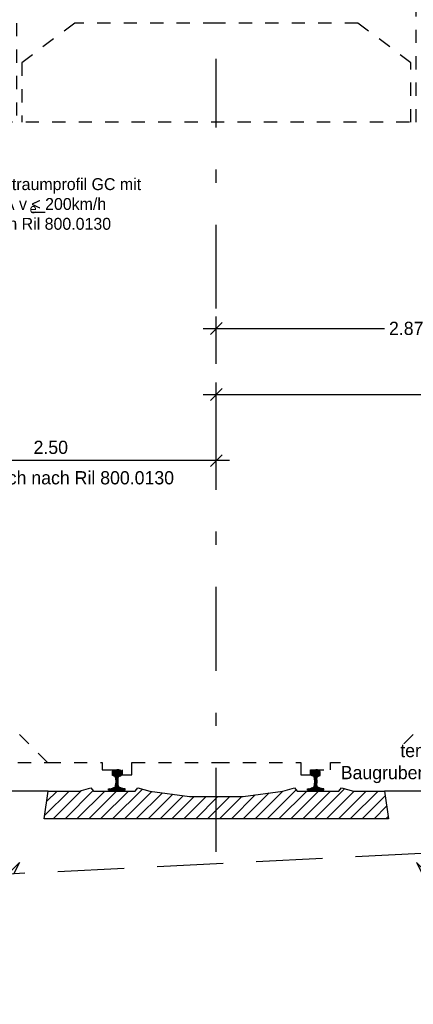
# Model space of a CAD drawing. Header units: metres. Extents: x -8 to 484, y -254 to 116.
# Tile 160 of 172: x 417.61 to 420.58, y 55.14 to 62.59. Entities that reach past the tile are written whole.
import ezdxf

# ---------------------------------------------------------------- set-up
doc = ezdxf.new("R2010")
doc.units = ezdxf.units.M
doc.linetypes.add('STRICHLINIE', pattern=[0.75, 0.5, -0.25])
doc.linetypes.add('STRICHPUNKT', pattern=[25.4, 12.7, -6.35, 0, -6.35])
for name, color, linetype in [('GTU_A_Druckbereich', 7, 'STRICHPUNKT'), ('GTU_A_Gleisachse', 7, 'STRICHPUNKT'), ('GTU_A_Lichtraumprofil', 252, 'Continuous'), ('GTU_B', 253, 'Continuous'), ('GTU_B_Bemaßung', 253, 'Continuous'), ('GTU_P_Baugrube_Beschriftung', 11, 'Continuous'), ('GTU_P_Bemaßung', 1, 'Continuous')]:
    doc.layers.add(name, color=color, linetype=linetype)
doc.styles.add('PROVI', font='PROVI.SHX')
doc.dimstyles.new('1zu50', dxfattribs={"dimscale": 0.5, "dimtxt": 0.2, "dimasz": 0.18, "dimexe": 0.18, "dimexo": 0.02, "dimgap": 0.09, "dimtad": 0, "dimtih": 1, "dimtoh": 1, "dimzin": 4, "dimdsep": 46, "dimtxsty": 'PROVI', "dimblk1": 'OBLIQUE', "dimblk2": 'OBLIQUE', "dimsah": 1, "dimcen": 0.3, "dimdle": 0.2, "dimclrd": 256, "dimclre": 256, "dimclrt": 256, "dimadec": 0, "dimazin": 0, "dimtfac": 1, "dimtdec": 4, "dimtofl": 0, "dimtmove": 2, "dimatfit": 3, "dimldrblk": 'NONE', "dimfxl": 0.4, "dimfxlon": 1, "dimtfill": 1, "dimtfillclr": 256, "dimtolj": 1, "dimtzin": 0, "dimlwd": -1, "dimlwe": -1, "dimarcsym": 0})

# ---------------------------------------------------------------- blocks, each defined once
blk = doc.blocks.new('Lira_250m GC mit_Ola')
at = {"layer": 'GTU_A_Lichtraumprofil', "linetype": 'ByBlock', "lineweight": -3, "ltscale": 5}
blk.add_line((-1.1245, 4.2809), (-1.3245, 4.2809), dxfattribs=at)
at = {"layer": 'GTU_A_Lichtraumprofil', "linetype": 'STRICHLINIE', "ltscale": 0.2}
for points in [[(2.26, 4.9), (2.26, 5.85), (1.86, 6.15), (0.75, 6.15), (-0.36, 6.15), (-0.76, 5.85), (-0.76, 4.9)], [(2.22, 4.9), (2.22, 5.35), (1.82, 5.65), (0.75, 5.65), (-0.32, 5.65), (-0.72, 5.35), (-0.72, 4.9)], [(0.75, 0.055), (1.3875, 0.055), (1.3875, -0.038), (1.4625, -0.038), (1.4625, 0), (1.6125, 0), (1.6125, 0.055), (2.025, 0.055), (3.25, 0.055), (3.25, 0.38), (3.25, 3.05), (2.61, 4.9), (-1.11, 4.9), (-1.75, 3.05), (-1.75, 0.38), (-1.75, 0.055), (-0.525, 0.055), (-0.1125, 0.055), (-0.1125, 0), (0.0375, 0), (0.0375, -0.038), (0.1125, -0.038), (0.1125, 0.055), (0.75, 0.055)], [(-1.75, 0.38), (-1.45, 0.38), (-1.45, 3.9172)], [(3.25, 0.38), (2.95, 0.38), (2.95, 3.9172)], [(-0.525, 0.055), (-0.85, 0.38), (-0.95, 0.38), (-0.95, 0.76), (-1.75, 0.76)], [(2.025, 0.055), (2.35, 0.38), (2.45, 0.38), (2.45, 0.76), (3.25, 0.76)]]:
    blk.add_lwpolyline(points, dxfattribs=at)
at = {"layer": 'GTU_A_Lichtraumprofil', "insert": (-1.0154, 4.2809), "char_height": 0.09, "width": 1.375291, "attachment_point": 4, "style": 'PROVI', "bg_fill": 3, "box_fill_scale": 1, "bg_fill_color": 256, "bg_fill_true_color": 13158600, "bg_fill_transparency": 0}
blk.add_mtext('Lichtraumprofil GC mit OLA v {\\L<} 200km/h\\Pnach Ril 800.0130', dxfattribs=at)
at = {"layer": 'GTU_A_Lichtraumprofil', "insert": (-0.66, 4.2462), "char_height": 0.07, "width": 0.018265, "attachment_point": 4, "style": 'PROVI'}
blk.add_mtext('e', dxfattribs=at)
blk = doc.blocks.new('S54')
at = {"color": 0}
for p, q in [((-0.0335, 0.1187), (0.0018, 0.154)), ((-0.0335, 0.1275), (-0.0071, 0.1539)), ((-0.0335, 0.1363), (-0.0164, 0.1534)), ((-0.0322, 0.1112), (0.0105, 0.1539)), ((-0.0315, 0.147), (-0.0296, 0.1491)), ((-0.0296, 0.1491), (-0.0275, 0.1505)), ((-0.0275, 0.1505), (-0.0253, 0.1518)), ((-0.0259, 0.1086), (0.0187, 0.1531)), ((-0.0253, 0.1518), (-0.0243, 0.1521)), ((-0.0243, 0.1521), (-0.0209, 0.1529)), ((-0.0209, 0.1529), (-0.0171, 0.1533)), ((-0.0194, 0.1063), (0.0258, 0.1515)), ((-0.0171, 0.1533), (-0.014, 0.1536)), ((-0.014, 0.1536), (-0.0099, 0.1539)), ((-0.0099, 0.1539), (-0.0058, 0.154)), ((-0.0058, 0.154), (-0.0026, 0.154)), ((-0.0026, 0.154), (0, 0.154)), ((0.0026, 0.154), (0, 0.154)), ((0.0058, 0.154), (0.0026, 0.154)), ((0.0099, 0.1539), (0.0058, 0.154)), ((0.014, 0.1536), (0.0099, 0.1539)), ((0.0171, 0.1533), (0.014, 0.1536)), ((0.0209, 0.1529), (0.0171, 0.1533)), ((0.0243, 0.1521), (0.0209, 0.1529)), ((0.0253, 0.1518), (0.0243, 0.1521)), ((0.0275, 0.1505), (0.0253, 0.1518)), ((0.0296, 0.1491), (0.0275, 0.1505)), ((0.0315, 0.147), (0.0296, 0.1491)), ((-0.0335, 0.14), (-0.0324, 0.1449)), ((-0.0335, 0.116), (-0.0335, 0.14)), ((-0.0332, 0.1123), (-0.0335, 0.116)), ((-0.0326, 0.1114), (-0.0332, 0.1123)), ((-0.0311, 0.1105), (-0.0326, 0.1114)), ((-0.0324, 0.1449), (-0.0315, 0.147)), ((-0.0153, 0.1048), (-0.0311, 0.1105)), ((-0.0141, 0.1041), (-0.0153, 0.1048)), ((-0.0128, 0.1029), (-0.0141, 0.1041)), ((-0.0134, 0.1034), (0.0309, 0.1477)), ((-0.0119, 0.1016), (-0.0128, 0.1029)), ((-0.0112, 0.1), (-0.0119, 0.1016)), ((-0.0105, 0.0968), (-0.0112, 0.1)), ((-0.0106, 0.0974), (0.0332, 0.1412)), ((-0.0101, 0.0951), (-0.0105, 0.0968)), ((-0.0092, 0.091), (-0.0101, 0.0951)), ((-0.0085, 0.0854), (-0.0092, 0.091)), ((-0.0091, 0.09), (0.0335, 0.1326)), ((-0.008, 0.0786), (-0.0085, 0.0854)), ((-0.0083, 0.082), (0.0335, 0.1238)), ((-0.008, 0.0735), (0.0092, 0.0906)), ((-0.008, 0.0646), (0.0082, 0.0808)), ((-0.008, 0.0786), (-0.008, 0.0528)), ((0.008, 0.0786), (0.0085, 0.0854)), ((0.008, 0.0786), (0.008, 0.0528)), ((0.0085, 0.0854), (0.0092, 0.091)), ((0.0092, 0.091), (0.0101, 0.0951)), ((0.0101, 0.0951), (0.0105, 0.0968)), ((0.0105, 0.0968), (0.0112, 0.1)), ((0.0112, 0.1), (0.0119, 0.1016)), ((0.0119, 0.1016), (0.0128, 0.1029)), ((0.0128, 0.1029), (0.0141, 0.1041)), ((0.0141, 0.1041), (0.0153, 0.1048)), ((0.0153, 0.1048), (0.0311, 0.1105)), ((0.0279, 0.1093), (0.0335, 0.115)), ((0.0311, 0.1105), (0.0326, 0.1114)), ((0.0324, 0.1449), (0.0315, 0.147)), ((0.0335, 0.14), (0.0324, 0.1449)), ((0.0326, 0.1114), (0.0332, 0.1123)), ((0.0332, 0.1123), (0.0335, 0.116)), ((0.0335, 0.116), (0.0335, 0.14)), ((-0.0625, 0.0013), (-0.0511, 0.0127)), ((-0.0625, 0.0099), (-0.0617, 0.0108)), ((-0.0625, 0), (-0.0625, 0.0099)), ((-0.0625, 0), (0.0625, 0)), ((-0.0617, 0.0108), (-0.0608, 0.0117)), ((-0.0608, 0.0117), (-0.0595, 0.012)), ((-0.0595, 0.012), (-0.0447, 0.0132)), ((-0.0549, 0), (-0.0403, 0.0146)), ((-0.0461, 0), (-0.0263, 0.0198)), ((-0.0447, 0.0132), (-0.0417, 0.0141)), ((-0.0417, 0.0141), (-0.0157, 0.0237)), ((-0.0372, 0.0001), (0.0088, 0.046)), ((-0.0283, 0.0001), (0.0095, 0.038)), ((-0.0195, 0.0001), (0.0111, 0.0307)), ((-0.0157, 0.0237), (-0.0137, 0.0249)), ((-0.0137, 0.0249), (-0.0124, 0.026)), ((-0.0124, 0.026), (-0.0119, 0.0274)), ((-0.0119, 0.0274), (-0.0109, 0.0313)), ((-0.0109, 0.0313), (-0.0096, 0.0378)), ((-0.0106, 0.0001), (0.014, 0.0247)), ((-0.0099, 0.0362), (0.008, 0.0541)), ((-0.0096, 0.0378), (-0.0088, 0.0461)), ((-0.0088, 0.0462), (0.008, 0.0629)), ((-0.0088, 0.0461), (-0.008, 0.0528)), ((-0.008, 0.0558), (0.008, 0.0718)), ((-0.0018, 0.0001), (0.0201, 0.022)), ((0.0071, 0.0001), (0.0266, 0.0197)), ((0.0088, 0.0461), (0.008, 0.0528)), ((0.0096, 0.0378), (0.0088, 0.0461)), ((0.0109, 0.0313), (0.0096, 0.0378)), ((0.0119, 0.0274), (0.0109, 0.0313)), ((0.0124, 0.026), (0.0119, 0.0274)), ((0.0137, 0.0249), (0.0124, 0.026)), ((0.0157, 0.0237), (0.0137, 0.0249)), ((0.0417, 0.0141), (0.0157, 0.0237)), ((0.0159, 0.0001), (0.0331, 0.0173)), ((0.0247, 0.0001), (0.0395, 0.0149)), ((0.0335, 0.0001), (0.0462, 0.0127)), ((0.0447, 0.0132), (0.0417, 0.0141)), ((0.0424, 0.0001), (0.0543, 0.012)), ((0.0595, 0.012), (0.0447, 0.0132)), ((0.0608, 0.0117), (0.0595, 0.012)), ((0.06, 0), (0.0625, 0.0025)), ((0.0617, 0.0108), (0.0608, 0.0117)), ((0.0625, 0.0099), (0.0617, 0.0108)), ((0.0618, 0.0107), (0.0618, 0.0107)), ((0.0625, 0), (0.0625, 0.0099))]:
    blk.add_line(p, q, dxfattribs=at)
blk = doc.blocks.new('Druckbereich')
at = {"layer": 'GTU_A_Druckbereich', "linetype": 'STRICHLINIE', "ltscale": 0.2}
for p, q in [((-0.7377, -0.7), (-1.5862, -1.5485)), ((-0.7377, -0.7), (-1.2743, -1.7733)), ((2.2623, -0.7), (3.1108, -1.5485)), ((2.2623, -0.7), (2.799, -1.7733))]:
    blk.add_line(p, q, dxfattribs=at)
blk = doc.blocks.new('_OBLIQUE')
at = {"color": 0, "linetype": 'ByBlock'}
blk.add_line((-0.5, -0.5), (0.5, 0.5), dxfattribs=at)
blk = doc.blocks.new('*D247')
at = {"layer": 'Defpoints', "color": 0, "linetype": 'Continuous'}
for p in [(416.5928, 59.258), (416.5928, 56.9731), (419.0928, 56.9731)]:
    blk.add_point(p, dxfattribs=at)
at = {"layer": 'GTU_B_Bemaßung'}
for p, q in [((416.5928, 59.058), (416.5928, 59.348)), ((419.0928, 59.058), (419.0928, 59.348)), ((419.1928, 59.258), (416.4928, 59.258))]:
    blk.add_line(p, q, dxfattribs=at)
at = {"layer": 'GTU_B_Bemaßung', "linetype": 'Continuous', "xscale": 0.09, "yscale": 0.09, "zscale": 0.09, "rotation": 180}
blk.add_blockref('_OBLIQUE', (416.5928, 59.258), dxfattribs=at)
at = {"layer": 'GTU_B_Bemaßung', "linetype": 'Continuous', "xscale": 0.09, "yscale": 0.09, "zscale": 0.09}
blk.add_blockref('_OBLIQUE', (419.0928, 59.258), dxfattribs=at)
at = {"layer": 'GTU_B_Bemaßung', "linetype": 'Continuous', "insert": (417.8419, 59.358), "char_height": 0.1, "attachment_point": 5, "style": 'PROVI', "bg_fill": 3, "box_fill_scale": 1.1, "bg_fill_color": 256, "bg_fill_true_color": 13158600, "bg_fill_transparency": 0}
blk.add_mtext('\\A1;2.50', dxfattribs=at)
blk = doc.blocks.new('_None')
blk = doc.blocks.new('*D248')
at = {"layer": 'Defpoints', "color": 0, "linetype": 'Continuous'}
for p in [(424.4928, 59.758), (419.0927, 56.716), (424.4928, 56.716)]:
    blk.add_point(p, dxfattribs=at)
at = {"layer": 'GTU_B_Bemaßung', "linetype": 'Continuous'}
for p, q in [((419.0927, 59.558), (419.0927, 59.848)), ((424.4928, 59.558), (424.4928, 59.848)), ((418.9927, 59.758), (421.6246, 59.758)), ((424.5928, 59.758), (421.9609, 59.758))]:
    blk.add_line(p, q, dxfattribs=at)
at = {"layer": 'GTU_B_Bemaßung', "linetype": 'Continuous', "xscale": 0.09, "yscale": 0.09, "zscale": 0.09, "rotation": 180}
blk.add_blockref('_OBLIQUE', (419.0927, 59.758), dxfattribs=at)
at = {"layer": 'GTU_B_Bemaßung', "linetype": 'Continuous', "xscale": 0.09, "yscale": 0.09, "zscale": 0.09}
blk.add_blockref('_OBLIQUE', (424.4928, 59.758), dxfattribs=at)
at = {"layer": 'GTU_B_Bemaßung', "linetype": 'Continuous', "insert": (421.7927, 59.758), "char_height": 0.1, "attachment_point": 5, "style": 'PROVI', "bg_fill": 3, "box_fill_scale": 1.1, "bg_fill_color": 256, "bg_fill_true_color": 13158600, "bg_fill_transparency": 0}
blk.add_mtext('\\A1;5.40', dxfattribs=at)
blk = doc.blocks.new('*D339')
at = {"layer": 'Defpoints', "color": 0, "linetype": 'Continuous'}
for p in [(421.9628, 60.258), (419.0927, 56.716), (421.9628, 56.758)]:
    blk.add_point(p, dxfattribs=at)
at = {"layer": 'GTU_P_Bemaßung', "linetype": 'Continuous'}
for p, q in [((419.0927, 60.058), (419.0927, 60.348)), ((421.9628, 60.058), (421.9628, 60.348)), ((418.9927, 60.258), (420.3637, 60.258)), ((422.0628, 60.258), (420.6917, 60.258))]:
    blk.add_line(p, q, dxfattribs=at)
at = {"layer": 'GTU_P_Bemaßung', "linetype": 'Continuous', "xscale": 0.09, "yscale": 0.09, "zscale": 0.09, "rotation": 180}
blk.add_blockref('_OBLIQUE', (419.0927, 60.258), dxfattribs=at)
at = {"layer": 'GTU_P_Bemaßung', "linetype": 'Continuous', "xscale": 0.09, "yscale": 0.09, "zscale": 0.09}
blk.add_blockref('_OBLIQUE', (421.9628, 60.258), dxfattribs=at)
at = {"layer": 'GTU_P_Bemaßung', "linetype": 'Continuous', "insert": (420.5277, 60.258), "char_height": 0.1, "attachment_point": 5, "style": 'PROVI', "bg_fill": 3, "box_fill_scale": 1.1, "bg_fill_color": 256, "bg_fill_true_color": 13158600, "bg_fill_transparency": 0}
blk.add_mtext('\\A1;2.87', dxfattribs=at)

msp = doc.modelspace()

# ---------------------------------------------------------------- hatches: boundary and pattern name
at = {"layer": 'GTU_B'}
h = msp.add_hatch(dxfattribs=at)
h.set_pattern_fill('ANSI31', color=256, scale=0.02, style=0)
h.set_pattern_definition([(45, (411.592816, 51.71806), (-0.0449013, 0.0449013), [])])
h.paths.add_polyline_path([(417.7927, 56.548), (417.8217, 56.758), (418.0567, 56.758), (418.1457, 56.783), (418.1457, 56.783), (418.1657, 56.758), (418.4807, 56.758), (418.5007, 56.783), (418.5007, 56.783), (418.5897, 56.758), (418.5897, 56.758), (418.8897, 56.716), (419.2957, 56.716), (419.5957, 56.758), (419.5957, 56.758), (419.6847, 56.783), (419.6847, 56.783), (419.7047, 56.758), (420.0197, 56.758), (420.0397, 56.783), (420.0397, 56.783), (420.1287, 56.758), (420.3637, 56.758), (420.3927, 56.548)])

# ---------------------------------------------------------------- linework, layer by layer
at = {"layer": 'GTU_B', "elevation": 23875.401, "flags": 128}
msp.add_lwpolyline([(417.7927, 56.548), (417.8217, 56.758), (418.0567, 56.758), (418.1457, 56.783), (418.1657, 56.758), (418.4807, 56.758), (418.5007, 56.783), (418.5897, 56.758), (418.8897, 56.716), (419.2957, 56.716), (419.5957, 56.758), (419.6847, 56.783), (419.7047, 56.758), (420.0197, 56.758), (420.0397, 56.783), (420.1287, 56.758), (420.3637, 56.758), (420.3927, 56.548), (417.7927, 56.548)], dxfattribs=at)
at = {"layer": 'GTU_B', "linetype": 'STRICHLINIE', "elevation": 23875.401}
msp.add_lwpolyline([(417.8217, 56.758), (417.4217, 56.758), (417.4217, 56.758), (416.3983, 56.0757), (416.3983, 56.0757), (421.4111, 56.3264), (420.7637, 56.758), (420.3637, 56.758)], dxfattribs=at)

# ---------------------------------------------------------------- block references
at = {"layer": 'GTU_A_Druckbereich'}
msp.add_blockref('Druckbereich', (418.3427, 56.918, 23875.401), dxfattribs=at)
at = {"layer": 'GTU_A_Lichtraumprofil'}
msp.add_blockref('Lira_250m GC mit_Ola', (418.3428, 56.9181, 23875.401), dxfattribs=at)

# ---------------------------------------------------------------- next in the draw order: linework, layer by layer
at = {"layer": 'GTU_A_Gleisachse', "color": 7, "ltscale": 0.05}
msp.add_line((419.0927, 56.298, 23875.401), (419.0927, 62.298, 23875.401), dxfattribs=at)

# ---------------------------------------------------------------- next in the draw order: block references
at = {"layer": 'GTU_B', "rotation": 359.9999999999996}
for p in [(418.3417, 56.764, 23875.401), (419.8437, 56.764, 23875.401)]:
    msp.add_blockref('S54', p, dxfattribs=at)

# ---------------------------------------------------------------- next in the draw order: texts
at = {"layer": 'GTU_B_Bemaßung', "insert": (416.6619, 59.1783, 23875.401), "char_height": 0.1, "attachment_point": 1, "line_spacing_factor": 0.9, "style": 'PROVI', "bg_fill": 3, "box_fill_scale": 1.5, "bg_fill_color": 1, "bg_fill_transparency": 0}
msp.add_mtext('Gefahrenbereich nach Ril 800.0130', dxfattribs=at)

# ---------------------------------------------------------------- next in the draw order: dimensions: what is measured, and where the dimension line sits
at = {"layer": 'GTU_B_Bemaßung'}
dim = msp.add_linear_dim(base=(416.5928, 59.258, 23875.401), p1=(419.0928, 56.9731, 23875.401), p2=(416.5928, 56.9731, 23875.401), dimstyle='1zu50', override={"dimclrd": 256, "dimclre": 256, "dimclrt": 256}, dxfattribs=at)
dim.commit()
dim.dimension.update_dxf_attribs({"geometry": '*D247', "text_midpoint": (417.8419, 59.358, 23875.401), "dimtype": 160})

# ---------------------------------------------------------------- next in the draw order: dimensions: what is measured, and where the dimension line sits
at = {"layer": 'GTU_B_Bemaßung', "linetype": 'Continuous'}
dim = msp.add_linear_dim(base=(424.4928, 59.758, 23875.401), p1=(419.0927, 56.716, 23875.401), p2=(424.4928, 56.716, 23875.401), dimstyle='1zu50', dxfattribs=at)
dim.commit()
dim.dimension.update_dxf_attribs({"geometry": '*D248', "text_midpoint": (421.7927, 59.758, 23875.401)})

# ---------------------------------------------------------------- next in the draw order: dimensions: what is measured, and where the dimension line sits
at = {"layer": 'GTU_P_Bemaßung', "linetype": 'Continuous'}
dim = msp.add_linear_dim(base=(421.9628, 60.258, 23875.401), p1=(419.0927, 56.716, 23875.401), p2=(421.9628, 56.758, 23875.401), dimstyle='1zu50', dxfattribs=at)
dim.commit()
dim.dimension.update_dxf_attribs({"geometry": '*D339', "text_midpoint": (420.5277, 60.258, 23875.401)})

# ---------------------------------------------------------------- next in the draw order: texts
at = {"layer": 'GTU_P_Baugrube_Beschriftung', "insert": (420.6501, 56.8176, 23875.401), "char_height": 0.1, "attachment_point": 8, "style": 'PROVI', "bg_fill": 3, "box_fill_scale": 1, "bg_fill_color": 256, "bg_fill_true_color": 13158600, "bg_fill_transparency": 0}
msp.add_mtext('temp.\\PBaugrubensicherung', dxfattribs=at)

doc.saveas('drawing.dxf')
